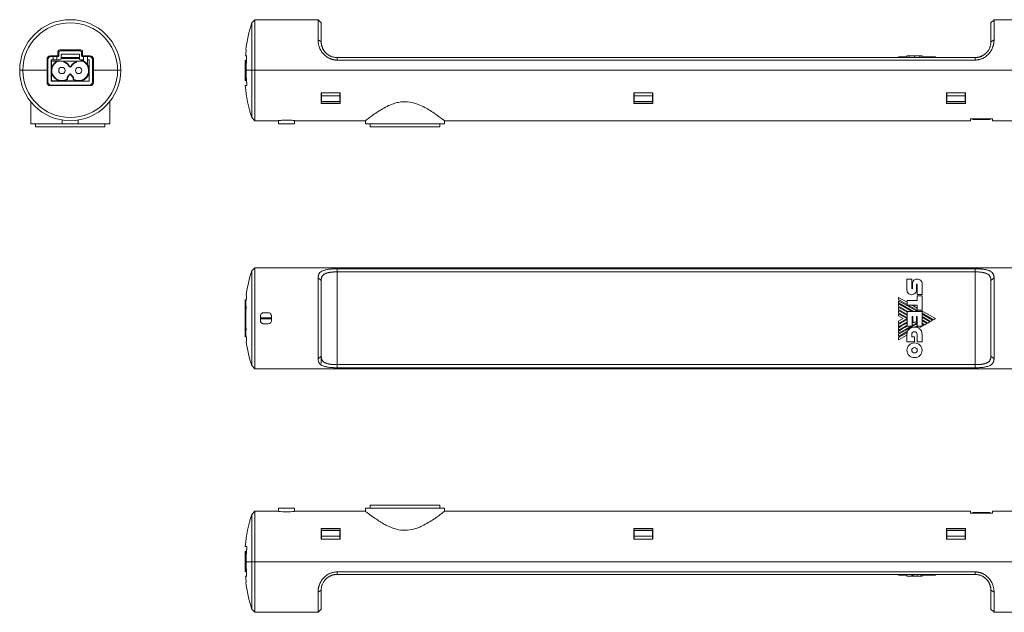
# Model space of a CAD drawing. Header units: millimetres. Extents: x 50 to 542, y 131 to 319.
# Tile 1 of 3: x 50 to 362, y 131 to 319. Entities that reach past the tile are written whole.
import ezdxf

# ---------------------------------------------------------------- set-up
doc = ezdxf.new("R2010")
doc.units = ezdxf.units.MM

msp = doc.modelspace()

# ---------------------------------------------------------------- linework, layer by layer
at = {"color": 7, "linetype": 'Continuous', "lineweight": 15}
for p, q in [((124.95, 318.75), (123.95, 317.75)), ((126.7, 318.75), (124.95, 318.75)), ((124.95, 318.75), (124.95, 302.75)), ((126.7, 318.75), (126.7, 318.73)), ((127.7, 318.66), (129.2, 318.66)), ((144.95, 318.75), (130.2, 318.75)), ((130.2, 318.73), (130.2, 318.75)), ((145.95, 317.75), (144.95, 318.75)), ((144.95, 312.35), (144.95, 318.75)), ((358.95, 318.75), (357.95, 317.75)), ((407.1, 318.75), (358.95, 318.75)), ((358.95, 318.75), (358.95, 312.35)), ((123.95, 302.75), (123.95, 317.75)), ((145.95, 317.75), (145.95, 311.75)), ((357.95, 311.75), (357.95, 317.75)), ((144.95, 312.35), (145.95, 311.75)), ((358.95, 312.35), (357.95, 311.75)), ((62.59, 308.65), (62.59, 307.25)), ((69.89, 309.15), (63.09, 309.15)), ((69.59, 308.85), (63.39, 308.85)), ((70.39, 307.25), (70.39, 308.65)), ((122.06, 309.15), (122.18, 309.15)), ((59.28, 306.75), (59.73, 306.75)), ((59.44, 306.05), (59.44, 299.05)), ((62.59, 307.25), (60.14, 307.25)), ((60.44, 307.05), (61.07, 307.05)), ((60.44, 299.45), (60.44, 305.85)), ((61.07, 306.05), (60.64, 306.05)), ((61.07, 306.05), (61.07, 307.05)), ((61.07, 307.05), (62.27, 307.05)), ((62.27, 306.05), (61.07, 306.05)), ((62.27, 307.05), (62.27, 306.05)), ((62.69, 307.05), (62.27, 307.05)), ((62.27, 306.05), (63.29, 306.05)), ((62.89, 308.35), (62.89, 307.25)), ((69.39, 307.85), (63.59, 307.85)), ((63.59, 307.85), (63.59, 306.35)), ((63.59, 306.75), (69.39, 306.75)), ((64.45, 305.6), (64.45, 305.27)), ((64.46, 306.75), (64.46, 306.45)), ((64.82, 306.75), (64.82, 306.45)), ((66.01, 306.75), (66.01, 306.45)), ((66.38, 306.75), (66.38, 306.45)), ((68.53, 305.6), (68.53, 305.27)), ((69.1, 306.75), (69.1, 306.45)), ((69.39, 307.85), (69.39, 306.35)), ((69.64, 306.02), (69.64, 306.06)), ((69.69, 306.05), (70.72, 306.05)), ((70.09, 307.25), (70.09, 308.35)), ((70.72, 307.05), (70.29, 307.05)), ((72.84, 307.25), (70.39, 307.25)), ((70.72, 306.05), (70.72, 307.05)), ((70.72, 307.05), (71.92, 307.05)), ((70.72, 305.67), (70.72, 306.05)), ((71.92, 307.05), (71.92, 306.05)), ((71.92, 307.05), (72.54, 307.05)), ((71.92, 306.05), (72.34, 306.05)), ((71.92, 306.05), (71.92, 304.62)), ((73.26, 306.75), (73.69, 306.75)), ((73.54, 299.05), (73.54, 306.05)), ((122.05, 305.95), (121.85, 305.84)), ((121.85, 299.47), (121.85, 305.84)), ((122.01, 307.25), (122.26, 307.25)), ((122.3, 305.95), (122.05, 305.95)), ((122.05, 305.95), (122.05, 299.35)), ((150.95, 305.95), (150.95, 306.75)), ((150.95, 306.75), (352.95, 306.75)), ((352.95, 305.95), (150.95, 305.95)), ((328.73, 306.96), (328.73, 306.75)), ((328.73, 306.96), (331.37, 306.96)), ((331.37, 307.3), (331.37, 306.75)), ((336.17, 307.3), (336.17, 306.75)), ((336.17, 307.3), (336.17, 306.96)), ((336.18, 307.3), (336.18, 306.96)), ((336.82, 306.96), (337.08, 306.96)), ((337.08, 306.96), (337.08, 306.75)), ((337.08, 306.96), (337.72, 306.96)), ((337.72, 306.96), (337.72, 306.75)), ((337.72, 306.96), (337.99, 306.96)), ((338.61, 306.96), (338.89, 306.96)), ((339.5, 306.96), (339.78, 306.96)), ((339.78, 306.96), (339.78, 306.75)), ((339.78, 306.96), (340.4, 306.96)), ((340.4, 306.96), (340.4, 306.75)), ((352.95, 305.95), (352.95, 306.75)), ((50.49, 302.75), (51.49, 302.75)), ((51.49, 302.75), (59.14, 302.75)), ((66.32, 303.96), (66.21, 303.91)), ((66.77, 303.91), (66.67, 303.96)), ((81.49, 302.75), (73.84, 302.75)), ((82.49, 302.75), (81.49, 302.75)), ((122.19, 302.75), (123.95, 302.75)), ((123.95, 302.75), (124.95, 302.75)), ((123.95, 287.75), (123.95, 302.75)), ((469.95, 302.75), (124.95, 302.75)), ((124.95, 302.75), (124.95, 286.75)), ((72.34, 299.25), (60.64, 299.25)), ((65.59, 299.85), (65.59, 300.47)), ((67.39, 299.85), (67.39, 300.47)), ((121.85, 299.47), (122.05, 299.35)), ((122.05, 299.35), (122.31, 299.35)), ((60.14, 297.85), (72.84, 297.85)), ((72.54, 298.05), (60.44, 298.05)), ((122.3, 297.85), (121.89, 297.85)), ((145.95, 295.54), (151.95, 295.54)), ((146.05, 294.66), (146.05, 295.54)), ((146.05, 292.81), (146.05, 294.66)), ((151.85, 294.66), (146.05, 294.66)), ((151.85, 295.54), (151.85, 294.66)), ((151.85, 294.66), (151.85, 292.81)), ((151.95, 292.17), (151.95, 295.54)), ((244.95, 295.54), (244.95, 292.17)), ((244.95, 295.54), (250.95, 295.54)), ((245.05, 294.66), (245.05, 295.54)), ((245.05, 292.81), (245.05, 294.66)), ((250.85, 294.66), (245.05, 294.66)), ((250.85, 295.54), (250.85, 294.66)), ((250.85, 294.66), (250.85, 292.81)), ((250.95, 292.17), (250.95, 295.54)), ((343.95, 295.54), (343.95, 292.17)), ((343.95, 295.54), (349.95, 295.54)), ((344.05, 294.66), (344.05, 295.54)), ((344.05, 292.81), (344.05, 294.66)), ((349.85, 294.66), (344.05, 294.66)), ((349.85, 295.54), (349.85, 294.66)), ((349.85, 294.66), (349.85, 292.81)), ((349.95, 292.17), (349.95, 295.54)), ((53.99, 292.68), (53.99, 285.75)), ((78.99, 285.75), (78.99, 292.7)), ((145.95, 292.17), (151.95, 292.17)), ((146.05, 292.7), (146.05, 292.81)), ((146.05, 292.81), (151.85, 292.81)), ((146.05, 292.7), (151.85, 292.7)), ((151.85, 292.81), (151.85, 292.7)), ((244.95, 292.17), (250.95, 292.17)), ((245.05, 292.7), (245.05, 292.81)), ((245.05, 292.81), (250.85, 292.81)), ((245.05, 292.7), (250.85, 292.7)), ((250.85, 292.81), (250.85, 292.7)), ((343.95, 292.17), (349.95, 292.17)), ((344.05, 292.7), (344.05, 292.81)), ((344.05, 292.81), (349.85, 292.81)), ((344.05, 292.7), (349.85, 292.7)), ((349.85, 292.81), (349.85, 292.7)), ((63.99, 286.94), (63.99, 285.75)), ((68.99, 285.75), (68.99, 286.95)), ((123.95, 287.75), (124.95, 286.75)), ((358.45, 287.35), (351.45, 287.35)), ((351.45, 287.35), (351.45, 286.75)), ((353.86, 287.15), (353.86, 287.35)), ((353.93, 287.15), (353.93, 287.35)), ((354.77, 287.15), (354.35, 287.15)), ((356.23, 287.15), (355.53, 287.15)), ((358.45, 286.75), (358.45, 287.35)), ((63.99, 285.75), (53.99, 285.75)), ((55.49, 285.75), (55.49, 284.75)), ((55.49, 284.75), (77.49, 284.75)), ((63.99, 285.75), (68.99, 285.75)), ((78.99, 285.75), (68.99, 285.75)), ((77.49, 284.75), (77.49, 285.75)), ((124.95, 286.75), (132.49, 286.75)), ((132.45, 286.75), (132.45, 285.75)), ((132.45, 285.75), (137.45, 285.75)), ((137.45, 286.75), (159.95, 286.75)), ((137.45, 285.75), (137.45, 286.75)), ((159.95, 286.75), (159.95, 285.75)), ((159.95, 285.75), (184.95, 285.75)), ((161.45, 285.75), (161.45, 284.75)), ((161.45, 284.75), (183.45, 284.75)), ((183.45, 284.75), (183.45, 285.75)), ((184.95, 286.75), (351.45, 286.75)), ((184.95, 285.75), (184.95, 286.75)), ((358.45, 286.75), (365.45, 286.75)), ((123.95, 239.14), (124.95, 240.14)), ((469.95, 240.14), (124.95, 240.14)), ((124.95, 240.14), (124.95, 208.14)), ((123.95, 209.14), (123.95, 239.14)), ((144.95, 211.34), (144.95, 236.94)), ((145.95, 236.14), (144.95, 236.94)), ((150.95, 239.82), (352.95, 239.82)), ((150.95, 238.84), (150.95, 239.82)), ((150.95, 238.84), (150.95, 209.45)), ((352.95, 238.84), (150.95, 238.84)), ((352.95, 238.84), (352.95, 239.82)), ((352.95, 209.45), (352.95, 238.84)), ((357.95, 236.14), (358.95, 236.94)), ((358.95, 236.94), (358.95, 211.34)), ((145.95, 236.14), (145.95, 212.14)), ((331.39, 233.12), (331.39, 236.56)), ((331.39, 236.56), (332.9, 236.56)), ((332.9, 236.56), (332.9, 233.55)), ((333.15, 233.55), (333.15, 235.06)), ((334.41, 234.86), (334.41, 233.12)), ((334.64, 236.56), (334.64, 236.56)), ((334.65, 234.86), (334.65, 231.64)), ((336.18, 235.06), (336.18, 231.64)), ((357.95, 212.14), (357.95, 236.14)), ((122.19, 231.49), (122.32, 231.49)), ((328.73, 230.77), (328.73, 230.04)), ((331.45, 229.2), (328.73, 230.77)), ((336.18, 231.64), (334.65, 231.64)), ((334.65, 231.3), (336.17, 231.3)), ((334.65, 229.82), (334.65, 231.3)), ((336.17, 231.3), (336.17, 226.75)), ((122.05, 230.09), (121.85, 229.98)), ((121.85, 229.98), (121.85, 226.18)), ((122.01, 228.04), (122.15, 228.04)), ((122.21, 230.09), (122.05, 230.09)), ((122.05, 230.09), (122.05, 228.6)), ((122.05, 228.04), (122.05, 226.07)), ((328.73, 230.04), (331.45, 228.47)), ((328.73, 229.72), (328.73, 229.01)), ((328.73, 229.72), (334.67, 226.29)), ((328.73, 229.01), (333.44, 226.29)), ((328.73, 228.68), (328.73, 227.98)), ((328.73, 228.68), (332.88, 226.29)), ((328.73, 227.98), (331.65, 226.29)), ((328.73, 227.66), (328.73, 226.95)), ((328.73, 227.66), (331.45, 226.09)), ((331.45, 229.82), (334.65, 229.82)), ((331.45, 229.82), (331.45, 228.27)), ((331.45, 228.27), (334.66, 228.27)), ((331.81, 228.27), (335.23, 226.29)), ((334.66, 226.75), (334.66, 228.27)), ((121.85, 226.18), (121.85, 224.42)), ((122.05, 226.07), (122.1, 226.07)), ((122.05, 226.07), (122.05, 224.32)), ((126.7, 224.89), (126.7, 223.39)), ((129.2, 225.89), (127.7, 225.89)), ((130.2, 223.39), (130.2, 224.89)), ((328.73, 226.95), (331.45, 225.37)), ((328.73, 226.62), (328.73, 225.91)), ((328.73, 226.62), (331.45, 225.05)), ((328.73, 225.91), (331.45, 224.33)), ((328.73, 225.59), (328.73, 224.89)), ((328.73, 225.59), (331.43, 224.03)), ((331.45, 226.29), (331.45, 221.67)), ((331.45, 226.29), (336.16, 226.29)), ((333.01, 224.75), (333.01, 221.67)), ((333.24, 224.75), (333.24, 222.9)), ((334.39, 224.75), (334.39, 222.9)), ((334.64, 224.75), (334.64, 221.65)), ((336.17, 226.75), (334.66, 226.75)), ((340.4, 224.03), (335.69, 226.75)), ((336.16, 226.29), (336.16, 221.65)), ((336.16, 225.75), (339.78, 223.66)), ((339.5, 223.5), (336.16, 225.43)), ((336.16, 224.72), (338.89, 223.15)), ((121.85, 223.87), (121.85, 224.42)), ((121.85, 224.42), (122.05, 224.32)), ((122.05, 223.97), (121.85, 223.87)), ((121.85, 223.87), (121.85, 222.1)), ((121.85, 218.31), (121.85, 222.1)), ((122.05, 224.32), (122.05, 223.97)), ((122.05, 223.97), (122.05, 222.22)), ((122.05, 222.22), (122.1, 222.22)), ((122.05, 222.22), (122.05, 220.24)), ((127.7, 222.39), (129.2, 222.39)), ((328.73, 222.48), (331.43, 224.03)), ((328.73, 222.15), (331.45, 223.73)), ((328.73, 223.19), (328.73, 222.48)), ((331.45, 223.03), (328.73, 221.45)), ((328.73, 222.15), (328.73, 221.45)), ((331.45, 222), (328.73, 220.42)), ((332.69, 221.67), (328.73, 219.39)), ((331.45, 221.67), (333.01, 221.67)), ((334.39, 222.9), (333.24, 222.9)), ((336.16, 221.65), (334.64, 221.65)), ((338.61, 222.99), (336.16, 224.4)), ((336.16, 223.69), (337.99, 222.63)), ((337.72, 222.47), (336.16, 223.37)), ((336.16, 222.64), (337.08, 222.11)), ((337.08, 222.11), (337.72, 222.47)), ((339.78, 223.66), (340.4, 224.03)), ((121.85, 218.31), (122.05, 218.19)), ((122.15, 220.24), (122.01, 220.24)), ((122.05, 219.68), (122.05, 218.19)), ((328.73, 221.12), (328.73, 220.42)), ((328.73, 220.1), (328.73, 219.39)), ((331.59, 220.01), (328.73, 218.36)), ((328.73, 219.06), (328.73, 218.36)), ((328.73, 217.28), (331.38, 218.81)), ((331.38, 216.72), (331.38, 219.04)), ((332.91, 219.05), (332.91, 218.23)), ((332.91, 218.23), (333.81, 218.23)), ((333.81, 218.23), (333.81, 216.72)), ((334.62, 216.67), (334.62, 219.05)), ((336.15, 219.05), (336.15, 216.67)), ((122.05, 218.19), (122.21, 218.19)), ((122.32, 216.79), (122.19, 216.79)), ((328.73, 218.01), (328.73, 217.28)), ((333.81, 216.72), (331.38, 216.72)), ((336.15, 216.67), (334.62, 216.67)), ((144.95, 211.34), (145.95, 212.14)), ((358.95, 211.34), (357.95, 212.14)), ((123.95, 209.14), (124.95, 208.14)), ((150.95, 208.47), (150.95, 209.45)), ((150.95, 209.45), (352.95, 209.45)), ((352.95, 208.47), (352.95, 209.45)), ((469.95, 208.14), (124.95, 208.14)), ((352.95, 208.47), (150.95, 208.47)), ((124.95, 162.98), (123.95, 161.98)), ((132.49, 162.98), (124.95, 162.98)), ((124.95, 162.98), (124.95, 146.98)), ((132.45, 163.98), (132.45, 162.98)), ((137.45, 163.98), (132.45, 163.98)), ((137.45, 162.98), (137.45, 163.98)), ((159.95, 162.98), (137.45, 162.98)), ((159.95, 163.98), (159.95, 162.98)), ((184.95, 163.98), (159.95, 163.98)), ((161.45, 164.98), (161.45, 163.98)), ((171.04, 164.98), (161.45, 164.98)), ((183.45, 164.98), (171.04, 164.98)), ((183.45, 163.98), (183.45, 164.98)), ((184.95, 162.98), (184.95, 163.98)), ((351.45, 162.98), (184.95, 162.98)), ((351.45, 162.98), (351.45, 162.38)), ((351.45, 162.38), (358.45, 162.38)), ((352.22, 162.58), (352.43, 162.58)), ((352.74, 162.58), (357.31, 162.58)), ((352.74, 162.58), (352.74, 162.38)), ((357.31, 162.58), (357.31, 162.38)), ((357.31, 162.58), (357.38, 162.58)), ((365.45, 162.98), (358.45, 162.98)), ((358.45, 162.38), (358.45, 162.98)), ((123.95, 146.98), (123.95, 161.98)), ((145.95, 157.56), (151.95, 157.56)), ((151.85, 157.03), (146.05, 157.03)), ((146.05, 156.92), (146.05, 157.03)), ((146.05, 156.92), (146.05, 155.07)), ((151.85, 156.92), (146.05, 156.92)), ((151.85, 157.03), (151.85, 156.92)), ((151.85, 156.92), (151.85, 155.07)), ((151.95, 157.56), (151.95, 154.19)), ((244.95, 157.56), (250.95, 157.56)), ((244.95, 154.19), (244.95, 157.56)), ((250.85, 157.03), (245.05, 157.03)), ((245.05, 156.92), (245.05, 157.03)), ((245.05, 156.92), (245.05, 155.07)), ((250.85, 156.92), (245.05, 156.92)), ((250.85, 157.03), (250.85, 156.92)), ((250.85, 156.92), (250.85, 155.07)), ((250.95, 157.56), (250.95, 154.19)), ((343.95, 157.56), (349.95, 157.56)), ((343.95, 154.19), (343.95, 157.56)), ((349.85, 157.03), (344.05, 157.03)), ((344.05, 156.92), (344.05, 157.03)), ((344.05, 156.92), (344.05, 155.07)), ((349.85, 156.92), (344.05, 156.92)), ((349.85, 157.03), (349.85, 156.92)), ((349.85, 156.92), (349.85, 155.07)), ((349.95, 157.56), (349.95, 154.19)), ((151.95, 154.19), (145.95, 154.19)), ((146.05, 155.07), (146.05, 154.19)), ((151.85, 155.07), (146.05, 155.07)), ((151.85, 154.19), (151.85, 155.07)), ((250.95, 154.19), (244.95, 154.19)), ((245.05, 155.07), (245.05, 154.19)), ((250.85, 155.07), (245.05, 155.07)), ((250.85, 154.19), (250.85, 155.07)), ((349.95, 154.19), (343.95, 154.19)), ((344.05, 155.07), (344.05, 154.19)), ((349.85, 155.07), (344.05, 155.07)), ((349.85, 154.19), (349.85, 155.07)), ((122.05, 150.38), (121.85, 150.26)), ((121.85, 150.26), (121.85, 143.89)), ((121.89, 151.88), (122.3, 151.88)), ((122.31, 150.38), (122.05, 150.38)), ((122.05, 150.38), (122.05, 143.78)), ((122.19, 146.98), (123.95, 146.98)), ((123.95, 146.98), (124.95, 146.98)), ((123.95, 131.98), (123.95, 146.98)), ((469.95, 146.98), (124.95, 146.98)), ((124.95, 146.98), (124.95, 130.98)), ((121.85, 143.89), (122.05, 143.78)), ((122.05, 143.78), (122.3, 143.78)), ((150.95, 143.78), (352.95, 143.78)), ((150.95, 142.98), (150.95, 143.78)), ((352.95, 142.98), (352.95, 143.78)), ((122.26, 142.48), (122.01, 142.48)), ((122.18, 140.58), (122.06, 140.58)), ((352.95, 142.98), (150.95, 142.98)), ((328.73, 142.77), (328.73, 142.98)), ((331.39, 142.77), (328.73, 142.77)), ((331.37, 142.43), (331.37, 142.77)), ((331.38, 142.77), (331.38, 142.43)), ((331.39, 142.43), (331.39, 142.98)), ((331.39, 142.43), (332.9, 142.43)), ((332.9, 142.43), (332.9, 142.98)), ((333.15, 142.43), (333.15, 142.98)), ((334.64, 142.43), (334.64, 142.43)), ((336.18, 142.43), (336.18, 142.98)), ((340.4, 142.77), (336.18, 142.77)), ((340.4, 142.77), (340.4, 142.98)), ((145.95, 137.98), (144.95, 137.38)), ((144.95, 130.98), (144.95, 137.38)), ((145.95, 137.98), (145.95, 131.98)), ((357.95, 137.98), (358.95, 137.38)), ((357.95, 131.98), (357.95, 137.98)), ((358.95, 137.38), (358.95, 130.98)), ((123.95, 131.98), (124.95, 130.98)), ((124.95, 130.98), (126.7, 130.98)), ((126.7, 131), (126.7, 130.98)), ((129.2, 131.07), (127.7, 131.07)), ((130.2, 130.98), (130.2, 131)), ((130.2, 130.98), (144.95, 130.98)), ((144.95, 130.98), (145.95, 131.98)), ((357.95, 131.98), (358.95, 130.98)), ((358.95, 130.98), (407.1, 130.98))]:
    msp.add_line(p, q, dxfattribs=at)
at = {"color": 144, "linetype": 'Continuous', "lineweight": 0}
for p, q in [((59.14, 306.25), (59.14, 302.75)), ((59.14, 305.6), (59.44, 305.6)), ((60.44, 305.6), (70.83, 305.6)), ((62.93, 308.55), (62.59, 308.55)), ((63.59, 306.45), (63.61, 306.45)), ((63.65, 306.75), (63.65, 306.45)), ((63.72, 306.75), (63.72, 306.45)), ((63.76, 306.45), (63.99, 306.45)), ((64, 306.75), (64, 306.45)), ((64, 306.45), (64.12, 306.45)), ((64.12, 306.75), (64.12, 306.45)), ((64.13, 306.45), (64.45, 306.45)), ((64.46, 306.45), (64.82, 306.45)), ((64.57, 305.6), (64.57, 305.36)), ((64.82, 306.45), (64.98, 306.45)), ((64.98, 306.75), (64.98, 306.45)), ((65.34, 306.45), (64.98, 306.45)), ((65.34, 306.75), (65.34, 306.45)), ((65.34, 306.45), (65.5, 306.45)), ((65.5, 306.75), (65.5, 306.45)), ((65.85, 306.45), (65.5, 306.45)), ((65.85, 306.75), (65.85, 306.45)), ((65.85, 306.45), (66.01, 306.45)), ((66.01, 306.45), (66.38, 306.45)), ((66.38, 306.45), (69.1, 306.45)), ((68.42, 305.36), (68.42, 305.6)), ((69.39, 306.45), (69.1, 306.45)), ((70.39, 308.55), (70.05, 308.55)), ((70.87, 305.47), (70.62, 305.6)), ((72.54, 305.85), (72.54, 299.45)), ((73.65, 306.45), (73.46, 306.45)), ((73.54, 305.6), (73.84, 305.6)), ((73.84, 302.75), (73.84, 306.25)), ((336.17, 306.96), (336.82, 306.96)), ((337.99, 306.96), (338.61, 306.96)), ((337.99, 306.96), (337.99, 306.75)), ((338.61, 306.96), (338.61, 306.75)), ((338.89, 306.96), (338.89, 306.75)), ((338.89, 306.96), (339.5, 306.96)), ((339.5, 306.96), (339.5, 306.75)), ((51.49, 302.75), (50.49, 302.75)), ((59.14, 302.75), (51.49, 302.75)), ((59.14, 302.75), (59.14, 298.85)), ((60.54, 305.45), (60.54, 299.85)), ((73.84, 298.85), (73.84, 302.75)), ((123.95, 302.75), (122.19, 302.75)), ((124.95, 302.75), (123.95, 302.75)), ((124.95, 302.75), (469.95, 302.75)), ((61.04, 299.35), (69.14, 299.35)), ((65.48, 300.52), (65.48, 299.92)), ((66.32, 301.34), (66.21, 301.39)), ((66.67, 301.34), (66.77, 301.39)), ((67.51, 300.52), (67.51, 299.92)), ((145.95, 295.54), (145.95, 292.17)), ((146.05, 294.99), (145.95, 294.99)), ((151.95, 294.99), (151.85, 294.99)), ((245.05, 294.99), (244.95, 294.99)), ((250.95, 294.99), (250.85, 294.99)), ((344.05, 294.99), (343.95, 294.99)), ((349.95, 294.99), (349.85, 294.99)), ((352.22, 287.15), (352.22, 287.35)), ((353.58, 287.15), (352.22, 287.15)), ((353.79, 287.15), (353.58, 287.15)), ((353.79, 287.15), (353.79, 287.35)), ((354.07, 287.15), (353.79, 287.15)), ((353.84, 287.35), (353.84, 287.15)), ((353.93, 287.15), (353.93, 287.35)), ((354.07, 287.15), (354.07, 287.35)), ((354.35, 287.15), (354.07, 287.15)), ((354.35, 287.15), (354.35, 287.35)), ((354.77, 287.15), (354.77, 287.35)), ((355.53, 287.15), (354.77, 287.15)), ((355.53, 287.15), (355.53, 287.35)), ((356.23, 287.15), (356.23, 287.35)), ((356.63, 287.15), (356.23, 287.15)), ((356.37, 287.35), (356.37, 287.15)), ((356.49, 287.15), (356.49, 287.35)), ((357.69, 287.15), (356.63, 287.15)), ((357.38, 287.15), (357.38, 287.35)), ((334.66, 227.34), (333.07, 228.27)), ((330.2, 224.03), (328.73, 224.89)), ((333.24, 224.75), (333.01, 224.75)), ((334.64, 224.75), (334.39, 224.75)), ((330.2, 224.03), (328.73, 223.19)), ((334.37, 222.64), (333.01, 221.86)), ((334.64, 221.77), (333.94, 221.37)), ((334.37, 222.64), (334.64, 222.49)), ((334.39, 223.35), (334.64, 223.21)), ((335.16, 221), (336.82, 221.95)), ((336.82, 221.95), (336.16, 222.33)), ((337.99, 222.63), (338.61, 222.99)), ((338.89, 223.15), (339.5, 223.5)), ((145.95, 210.2), (145.95, 212.14)), ((124.95, 208.14), (123.95, 209.14)), ((145.95, 209.86), (145.95, 210.14)), ((124.95, 208.14), (469.95, 208.14)), ((352.22, 162.58), (352.22, 162.38)), ((352.43, 162.58), (352.53, 162.58)), ((352.53, 162.58), (352.74, 162.58)), ((357.38, 162.58), (357.48, 162.58)), ((357.38, 162.58), (357.38, 162.38)), ((357.48, 162.58), (357.69, 162.58)), ((145.95, 154.19), (145.95, 157.56)), ((146.05, 154.74), (145.95, 154.74)), ((151.95, 154.74), (151.85, 154.74)), ((245.05, 154.74), (244.95, 154.74)), ((250.95, 154.74), (250.85, 154.74)), ((344.05, 154.74), (343.95, 154.74)), ((349.95, 154.74), (349.85, 154.74))]:
    msp.add_line(p, q, dxfattribs=at)
at = {"color": 8, "linetype": 'Continuous', "lineweight": 15}
for p, q in [((332.07, 307.3), (332.07, 306.75)), ((333.77, 307.3), (333.77, 306.75)), ((335.46, 307.3), (335.46, 306.75)), ((122.05, 224.32), (122.06, 224.32)), ((122.06, 223.97), (122.05, 223.97)), ((126.7, 224.32), (130.2, 224.32)), ((130.2, 223.97), (126.7, 223.97)), ((333.58, 142.43), (333.58, 142.98)), ((334.64, 142.43), (334.64, 142.98)), ((334.64, 142.43), (334.64, 142.98)), ((335.73, 142.43), (335.73, 142.98))]:
    msp.add_line(p, q, dxfattribs=at)
at = {"color": 144, "linetype": 'Continuous', "lineweight": 0, "flags": 128}
msp.add_lwpolyline([(60.54, 305.45), (60.55, 305.55), (60.57, 305.6)], dxfattribs=at)
at = {"color": 7, "linetype": 'Continuous', "lineweight": 15, "flags": 128}
msp.add_lwpolyline([(328.73, 218.01), (330.33, 218.93), (331.44, 219.58)], dxfattribs=at)
at = {"color": 7, "linetype": 'Continuous', "lineweight": 15}
for centre in [(63.84, 302.65), (69.14, 302.65)]:
    msp.add_circle(centre, 1, dxfattribs=at)
for centre, radius, start, end in [((66.49, 302.75), 16, 0, 180), ((66.49, 302.75), 15, 0, 180), ((171.65, 302.75), 50, 162.5424, 172.646), ((63.39, 308.35), 0.5, 90, 180), ((69.59, 308.35), 0.5, 360, 90), ((171.65, 302.75), 49.85, 173.2025, 174.8206), ((60.44, 306.05), 1, 90, 180), ((60.64, 305.85), 0.2, 90, 180), ((63.84, 302.65), 3.3, 116.6275, 180), ((63.84, 302.65), 3.18, 112.1267, 300.882), ((62.69, 307.25), 0.2, 270, 360), ((63.29, 306.35), 0.3, 270, 360), ((69.14, 302.65), 3.18, 239.118, 67.8733), ((69.69, 306.35), 0.3, 180, 270), ((69.14, 302.65), 3.4, 62.4039, 81.5435), ((70.29, 307.25), 0.2, 180, 270), ((69.14, 302.65), 3.4, 35.2961, 62.4039), ((72.54, 306.05), 1, 360, 90), ((171.65, 302.75), 49.46, 175.9419, 180), ((66.49, 302.75), 16, 180, 0), ((66.49, 302.75), 15, 180, 0), ((63.84, 302.65), 3.3, 180, 270), ((63.84, 302.65), 2.68, 27.9529, 76.8764), ((66.49, 304.06), 0.315, 207.9529, 332.0471), ((69.14, 302.65), 2.68, 103.1236, 152.0471), ((69.14, 302.65), 3.4, 270, 359.9309), ((69.14, 302.65), 3.4, 359.9309, 35.2961), ((171.65, 302.75), 49.46, 180, 184.5228), ((60.64, 299.45), 0.2, 180, 270), ((63.84, 302.65), 3.3, 270, 302.0259), ((63.84, 302.65), 2.68, 307.5078, 332.0471), ((63.84, 302.65), 2.8, 308.6822, 332.0471), ((66.49, 301.25), 0.2, 27.9529, 152.0471), ((69.14, 302.65), 2.8, 207.9529, 231.3178), ((69.14, 302.65), 2.68, 207.9529, 232.4922), ((69.14, 302.65), 3.3, 237.9741, 270), ((72.34, 299.45), 0.2, 270, 0), ((60.44, 299.05), 1, 180, 270), ((72.54, 299.05), 1, 270, 0), ((171.65, 302.75), 50, 185.624, 197.4576), ((171.65, 224.14), 50, 162.5424, 171.5469), ((171.65, 224.14), 49.8, 172.6738, 175.5081), ((171.65, 224.14), 49.59, 176.0685, 183.9315), ((333.72, 219.04), 2.34, 84.6401, 180), ((171.65, 224.14), 49.8, 184.4919, 187.3262), ((333.83, 218.77), 2.6, 59.0381, 76.8386), ((171.65, 224.14), 50, 188.4531, 197.4576), ((134.95, 178.87), 16.09, 261.1764, 278.9376), ((171.65, 146.98), 50, 162.5424, 174.376), ((171.65, 146.98), 49.46, 175.4772, 180), ((171.65, 146.98), 49.46, 180, 184.0581), ((171.65, 146.98), 49.85, 185.1794, 186.7975), ((171.65, 146.98), 50, 187.354, 197.4576)]:
    msp.add_arc(centre, radius, start, end, dxfattribs=at)
at = {"color": 144, "linetype": 'Continuous', "lineweight": 0}
for centre, radius, start, end in [((72.34, 305.85), 0.2, 0, 90), ((63.84, 302.65), 2.8, 27.9529, 74.9935), ((66.49, 304.06), 0.2, 207.9529, 332.0471), ((69.14, 302.65), 2.8, 105.0065, 152.0471), ((69.14, 302.65), 3.3, 270, 37.3018), ((69.14, 302.65), 3.3, 37.3018, 58.4846), ((61.04, 299.85), 0.5, 180, 270), ((66.49, 301.25), 0.315, 27.9529, 152.0471), ((171.65, 224.14), 50, 188.4531, 197.4576)]:
    msp.add_arc(centre, radius, start, end, dxfattribs=at)
at = {"color": 7, "linetype": 'Continuous', "lineweight": 15}
for points, knots in [([(127.7, 318.66), (127.57, 318.66), (127.44, 318.66), (127.2, 318.67), (127.09, 318.68), (126.81, 318.7), (126.7, 318.72), (126.7, 318.73)], [0, 0, 0, 0, 0.25, 0.25, 0.5, 0.5, 1, 1, 1, 1]), ([(130.2, 318.73), (130.2, 318.73), (130.18, 318.72), (130.08, 318.7), (130, 318.69), (129.73, 318.67), (129.47, 318.66), (129.2, 318.66)], [0, 0, 0, 0, 0.25, 0.25, 0.5, 0.5, 1, 1, 1, 1]), ([(150.95, 305.95), (150.88, 305.95), (150.73, 305.95), (150.5, 305.97), (150.28, 305.99), (150.06, 306.02), (149.83, 306.06), (149.61, 306.11), (149.4, 306.17), (149.18, 306.24), (148.96, 306.32), (148.75, 306.4), (148.22, 306.64), (147.42, 307.12), (146.51, 307.99), (145.79, 309.01), (145.4, 309.9), (145.19, 310.58), (145.08, 311.02), (145, 311.47), (144.96, 311.92), (144.96, 312.21), (144.95, 312.35)], [0, 0, 0, 0, 0.021876, 0.043663, 0.0654, 0.087128, 0.108886, 0.130714, 0.152651, 0.174736, 0.197007, 0.2195, 0.242253, 0.365672, 0.489417, 0.612895, 0.742706, 0.793323, 0.844162, 0.895426, 0.947309, 1, 1, 1, 1]), ([(145.95, 311.75), (145.95, 311.69), (145.96, 311.55), (145.97, 311.35), (145.99, 311.14), (146.02, 310.94), (146.06, 310.73), (146.11, 310.52), (146.16, 310.32), (146.23, 310.11), (146.31, 309.9), (146.39, 309.7), (146.49, 309.5), (146.6, 309.3), (146.71, 309.1), (146.84, 308.91), (146.97, 308.72), (147.12, 308.54), (147.29, 308.34), (147.5, 308.13), (147.75, 307.91), (148.02, 307.7), (148.31, 307.5), (148.63, 307.32), (148.97, 307.16), (149.33, 307.02), (149.71, 306.9), (150.11, 306.82), (150.53, 306.76), (150.81, 306.76), (150.95, 306.75)], [0, 0, 0, 0, 0.031731, 0.063147, 0.094266, 0.125105, 0.155685, 0.186023, 0.216141, 0.246058, 0.275796, 0.305375, 0.334817, 0.364143, 0.393376, 0.422538, 0.451652, 0.480739, 0.509823, 0.548927, 0.589017, 0.630133, 0.672313, 0.715592, 0.760003, 0.805575, 0.852336, 0.900311, 0.949525, 1, 1, 1, 1]), ([(358.95, 312.35), (358.95, 312.28), (358.95, 312.13), (358.94, 311.91), (358.92, 311.69), (358.9, 311.47), (358.86, 311.24), (358.82, 311.02), (358.77, 310.8), (358.72, 310.58), (358.65, 310.36), (358.48, 309.83), (358.12, 309.02), (357.4, 308), (356.49, 307.13), (355.64, 306.61), (354.99, 306.33), (354.59, 306.19), (354.19, 306.08), (353.78, 306.01), (353.37, 305.96), (353.09, 305.95), (352.95, 305.95)], [0, 0, 0, 0, 0.026503, 0.052766, 0.078812, 0.104664, 0.130345, 0.15588, 0.181292, 0.206605, 0.231846, 0.257039, 0.386431, 0.509764, 0.633543, 0.756929, 0.798509, 0.839345, 0.879669, 0.919721, 0.95975, 1, 1, 1, 1]), ([(352.95, 306.75), (353.03, 306.75), (353.18, 306.76), (353.4, 306.77), (353.62, 306.8), (353.84, 306.83), (354.05, 306.87), (354.26, 306.92), (354.46, 306.98), (354.65, 307.05), (354.84, 307.12), (355.02, 307.2), (355.2, 307.29), (355.37, 307.38), (355.54, 307.47), (355.7, 307.57), (355.85, 307.68), (356, 307.78), (356.14, 307.9), (356.27, 308.01), (356.4, 308.13), (356.52, 308.25), (356.7, 308.44), (356.93, 308.7), (357.18, 309.06), (357.39, 309.43), (357.57, 309.81), (357.71, 310.2), (357.82, 310.59), (357.9, 310.99), (357.95, 311.37), (357.95, 311.63), (357.95, 311.75)], [0, 0, 0, 0, 0.026657, 0.052964, 0.078923, 0.104539, 0.129813, 0.15475, 0.179354, 0.203627, 0.227574, 0.251198, 0.274504, 0.297496, 0.320179, 0.342558, 0.364637, 0.386421, 0.407916, 0.429127, 0.45006, 0.470721, 0.491117, 0.545872, 0.600733, 0.655852, 0.711376, 0.767451, 0.824218, 0.881813, 0.940366, 1, 1, 1, 1]), ([(122.18, 309.15), (122.19, 309.15), (122.19, 309.1), (122.18, 308.91), (122.17, 308.78), (122.15, 308.65)], [0, 0, 0, 0, 0.5, 0.5, 1, 1, 1, 1]), ([(60.14, 307.25), (60.01, 307.25), (59.88, 307.23), (59.64, 307.13), (59.53, 307.05), (59.34, 306.87), (59.27, 306.76), (59.17, 306.52), (59.14, 306.38), (59.14, 306.25)], [0, 0, 0, 0, 0.25, 0.25, 0.5, 0.5, 0.75, 0.75, 1, 1, 1, 1]), ([(73.84, 306.25), (73.84, 306.38), (73.82, 306.51), (73.72, 306.76), (73.64, 306.87), (73.46, 307.05), (73.35, 307.13), (73.11, 307.23), (72.97, 307.25), (72.84, 307.25)], [0, 0, 0, 0, 0.25, 0.25, 0.5, 0.5, 0.75, 0.75, 1, 1, 1, 1]), ([(122.26, 307.25), (122.28, 307.25), (122.29, 307.23), (122.32, 307.13), (122.32, 307.05), (122.34, 306.87), (122.34, 306.76), (122.33, 306.52), (122.33, 306.38), (122.32, 306.25)], [0, 0, 0, 0, 0.25, 0.25, 0.5, 0.5, 0.75, 0.75, 1, 1, 1, 1]), ([(122.35, 298.85), (122.36, 298.72), (122.37, 298.59), (122.37, 298.35), (122.37, 298.24), (122.36, 298.05), (122.35, 297.98), (122.33, 297.88), (122.32, 297.85), (122.3, 297.85)], [0, 0, 0, 0, 0.25, 0.25, 0.5, 0.5, 0.75, 0.75, 1, 1, 1, 1]), ([(184.95, 286.75), (184.93, 286.77), (184.88, 286.81), (184.35, 287.22), (183.3, 288.02), (181.72, 289.14), (180.11, 290.19), (178.24, 291.25), (176.01, 292.23), (173.33, 292.87), (170.79, 292.71), (168.8, 292.15), (167.08, 291.45), (165.3, 290.5), (163.58, 289.41), (162.1, 288.38), (161.05, 287.6), (160.39, 287.09), (160.02, 286.8), (159.98, 286.77), (159.96, 286.76)], [0, 0, 0, 0, 0.043102, 0.087639, 0.174575, 0.232084, 0.291252, 0.349512, 0.409542, 0.479066, 0.548974, 0.590078, 0.632345, 0.691418, 0.752163, 0.812032, 0.873989, 0.916321, 0.95981, 1, 1, 1, 1]), ([(137.45, 286.75), (137.43, 286.76), (137.37, 286.77), (136.95, 286.83), (136.32, 286.9), (135.53, 286.95), (134.68, 286.95), (133.86, 286.92), (133.16, 286.85), (132.68, 286.79), (132.44, 286.75), (132.48, 286.76), (132.49, 286.76)], [0, 0, 0, 0, 0.106487, 0.212943, 0.320197, 0.428017, 0.534956, 0.640937, 0.747382, 0.854977, 0.962633, 1, 1, 1, 1]), ([(144.95, 236.94), (144.95, 237), (144.95, 237.11), (144.97, 237.26), (144.98, 237.42), (145.01, 237.56), (145.04, 237.71), (145.08, 237.84), (145.13, 237.97), (145.19, 238.1), (145.26, 238.22), (145.43, 238.5), (145.79, 238.88), (146.5, 239.27), (147.41, 239.54), (148.27, 239.67), (148.91, 239.74), (149.31, 239.77), (149.72, 239.79), (150.13, 239.81), (150.54, 239.82), (150.81, 239.82), (150.95, 239.82)], [0, 0, 0, 0, 0.026503, 0.052766, 0.078812, 0.104664, 0.130345, 0.15588, 0.181292, 0.206605, 0.231846, 0.257039, 0.386431, 0.509764, 0.633543, 0.756929, 0.798509, 0.839345, 0.879669, 0.919721, 0.95975, 1, 1, 1, 1]), ([(150.95, 238.84), (150.88, 238.84), (150.73, 238.84), (150.5, 238.84), (150.28, 238.83), (150.07, 238.82), (149.86, 238.81), (149.65, 238.79), (149.45, 238.78), (149.26, 238.76), (149.07, 238.74), (148.88, 238.72), (148.7, 238.69), (148.53, 238.66), (148.37, 238.63), (148.21, 238.6), (148.06, 238.57), (147.91, 238.53), (147.77, 238.49), (147.64, 238.45), (147.51, 238.4), (147.39, 238.36), (147.21, 238.28), (146.98, 238.16), (146.73, 237.99), (146.52, 237.8), (146.34, 237.58), (146.19, 237.34), (146.08, 237.08), (146.01, 236.79), (145.96, 236.48), (145.96, 236.26), (145.95, 236.14)], [0, 0, 0, 0, 0.026657, 0.052964, 0.078923, 0.104539, 0.129813, 0.15475, 0.179354, 0.203627, 0.227574, 0.251198, 0.274504, 0.297496, 0.320179, 0.342558, 0.364637, 0.386421, 0.407916, 0.429127, 0.45006, 0.470721, 0.491117, 0.545872, 0.600733, 0.655852, 0.711376, 0.767451, 0.824218, 0.881813, 0.940366, 1, 1, 1, 1]), ([(352.95, 239.82), (353.03, 239.82), (353.18, 239.82), (353.41, 239.82), (353.63, 239.81), (353.85, 239.81), (354.07, 239.8), (354.29, 239.79), (354.51, 239.78), (354.73, 239.76), (354.95, 239.74), (355.16, 239.72), (355.69, 239.67), (356.49, 239.54), (357.4, 239.27), (358.12, 238.88), (358.51, 238.47), (358.72, 238.1), (358.83, 237.84), (358.9, 237.56), (358.95, 237.27), (358.95, 237.05), (358.95, 236.94)], [0, 0, 0, 0, 0.021876, 0.043663, 0.0654, 0.087128, 0.108886, 0.130714, 0.152651, 0.174736, 0.197007, 0.2195, 0.242253, 0.365672, 0.489417, 0.612895, 0.742706, 0.793323, 0.844162, 0.895426, 0.947309, 1, 1, 1, 1]), ([(357.95, 236.14), (357.95, 236.2), (357.95, 236.32), (357.94, 236.5), (357.92, 236.66), (357.89, 236.82), (357.85, 236.98), (357.8, 237.13), (357.74, 237.27), (357.68, 237.4), (357.6, 237.53), (357.51, 237.65), (357.42, 237.76), (357.31, 237.87), (357.2, 237.97), (357.07, 238.07), (356.93, 238.15), (356.79, 238.24), (356.61, 238.32), (356.41, 238.4), (356.16, 238.49), (355.89, 238.56), (355.59, 238.62), (355.28, 238.68), (354.94, 238.73), (354.58, 238.77), (354.2, 238.8), (353.8, 238.82), (353.38, 238.84), (353.1, 238.84), (352.95, 238.84)], [0, 0, 0, 0, 0.031731, 0.063147, 0.094266, 0.125105, 0.155685, 0.186023, 0.216141, 0.246058, 0.275796, 0.305375, 0.334817, 0.364143, 0.393376, 0.422538, 0.451652, 0.480739, 0.509823, 0.548927, 0.589017, 0.630133, 0.672313, 0.715592, 0.760003, 0.805575, 0.852336, 0.900311, 0.949525, 1, 1, 1, 1]), ([(122.32, 231.49), (122.33, 231.49), (122.33, 231.47), (122.34, 231.37), (122.34, 231.29), (122.32, 231.11), (122.32, 231), (122.29, 230.76), (122.28, 230.63), (122.26, 230.49)], [0, 0, 0, 0, 0.25, 0.25, 0.5, 0.5, 0.75, 0.75, 1, 1, 1, 1]), ([(122.15, 228.04), (122.17, 228.04), (122.18, 227.99), (122.19, 227.81), (122.19, 227.68), (122.18, 227.54)], [0, 0, 0, 0, 0.5, 0.5, 1, 1, 1, 1]), ([(126.7, 224.89), (126.7, 225.03), (126.73, 225.16), (126.83, 225.4), (126.9, 225.51), (127.18, 225.79), (127.44, 225.89), (127.7, 225.89)], [0, 0, 0, 0, 0.25, 0.25, 0.5, 0.5, 1, 1, 1, 1]), ([(129.2, 225.89), (129.34, 225.89), (129.47, 225.87), (129.71, 225.77), (129.82, 225.69), (130.1, 225.42), (130.2, 225.16), (130.2, 224.89)], [0, 0, 0, 0, 0.25, 0.25, 0.5, 0.5, 1, 1, 1, 1]), ([(127.7, 222.39), (127.57, 222.39), (127.44, 222.42), (127.2, 222.52), (127.09, 222.6), (126.81, 222.87), (126.7, 223.13), (126.7, 223.39)], [0, 0, 0, 0, 0.25, 0.25, 0.5, 0.5, 1, 1, 1, 1]), ([(130.2, 223.39), (130.2, 223.26), (130.18, 223.13), (130.08, 222.89), (130, 222.78), (129.73, 222.5), (129.47, 222.39), (129.2, 222.39)], [0, 0, 0, 0, 0.25, 0.25, 0.5, 0.5, 1, 1, 1, 1]), ([(122.18, 220.74), (122.19, 220.61), (122.19, 220.48), (122.18, 220.3), (122.17, 220.24), (122.15, 220.24)], [0, 0, 0, 0, 0.5, 0.5, 1, 1, 1, 1]), ([(122.26, 217.79), (122.28, 217.66), (122.29, 217.53), (122.32, 217.29), (122.32, 217.18), (122.34, 217), (122.34, 216.92), (122.33, 216.82), (122.33, 216.79), (122.32, 216.79)], [0, 0, 0, 0, 0.25, 0.25, 0.5, 0.5, 0.75, 0.75, 1, 1, 1, 1]), ([(145.95, 212.14), (145.95, 212.08), (145.96, 211.96), (145.97, 211.79), (145.99, 211.62), (146.02, 211.46), (146.06, 211.31), (146.11, 211.16), (146.16, 211.02), (146.23, 210.89), (146.31, 210.76), (146.39, 210.64), (146.49, 210.53), (146.6, 210.42), (146.71, 210.32), (146.84, 210.22), (146.97, 210.13), (147.12, 210.05), (147.29, 209.97), (147.5, 209.89), (147.75, 209.8), (148.02, 209.73), (148.31, 209.66), (148.63, 209.61), (148.97, 209.56), (149.33, 209.52), (149.71, 209.49), (150.11, 209.47), (150.53, 209.45), (150.81, 209.45), (150.95, 209.45)], [0, 0, 0, 0, 0.031731, 0.063147, 0.094266, 0.125105, 0.155685, 0.186023, 0.216141, 0.246058, 0.275796, 0.305375, 0.334817, 0.364143, 0.393376, 0.422538, 0.451652, 0.480739, 0.509823, 0.548927, 0.589017, 0.630133, 0.672313, 0.715592, 0.760003, 0.805575, 0.852336, 0.900311, 0.949525, 1, 1, 1, 1]), ([(352.95, 209.45), (353.03, 209.45), (353.18, 209.45), (353.4, 209.45), (353.62, 209.46), (353.84, 209.47), (354.05, 209.48), (354.26, 209.49), (354.46, 209.51), (354.65, 209.53), (354.84, 209.55), (355.02, 209.57), (355.2, 209.6), (355.37, 209.62), (355.54, 209.65), (355.7, 209.69), (355.85, 209.72), (356, 209.76), (356.14, 209.8), (356.27, 209.84), (356.4, 209.88), (356.52, 209.93), (356.7, 210.01), (356.93, 210.12), (357.18, 210.29), (357.39, 210.49), (357.57, 210.71), (357.71, 210.95), (357.82, 211.21), (357.9, 211.5), (357.95, 211.81), (357.95, 212.03), (357.95, 212.14)], [0, 0, 0, 0, 0.026657, 0.052964, 0.078923, 0.104539, 0.129813, 0.15475, 0.179354, 0.203627, 0.227574, 0.251198, 0.274504, 0.297496, 0.320179, 0.342558, 0.364637, 0.386421, 0.407916, 0.429127, 0.45006, 0.470721, 0.491117, 0.545872, 0.600733, 0.655852, 0.711376, 0.767451, 0.824218, 0.881813, 0.940366, 1, 1, 1, 1]), ([(150.95, 208.47), (150.88, 208.47), (150.73, 208.47), (150.5, 208.47), (150.28, 208.47), (150.06, 208.48), (149.83, 208.49), (149.61, 208.5), (149.4, 208.51), (149.18, 208.53), (148.96, 208.55), (148.75, 208.57), (148.22, 208.62), (147.42, 208.75), (146.51, 209.01), (145.79, 209.41), (145.4, 209.82), (145.19, 210.19), (145.08, 210.45), (145, 210.72), (144.96, 211.02), (144.96, 211.24), (144.95, 211.34)], [0, 0, 0, 0, 0.021876, 0.043663, 0.0654, 0.087128, 0.108886, 0.130714, 0.152651, 0.174736, 0.197007, 0.2195, 0.242253, 0.365672, 0.489417, 0.612895, 0.742706, 0.793323, 0.844162, 0.895426, 0.947309, 1, 1, 1, 1]), ([(358.95, 211.34), (358.95, 211.29), (358.95, 211.18), (358.94, 211.02), (358.92, 210.87), (358.9, 210.73), (358.86, 210.58), (358.82, 210.45), (358.77, 210.32), (358.72, 210.19), (358.65, 210.07), (358.48, 209.79), (358.12, 209.41), (357.4, 209.02), (356.49, 208.75), (355.64, 208.61), (354.99, 208.55), (354.59, 208.52), (354.19, 208.49), (353.78, 208.48), (353.37, 208.47), (353.09, 208.47), (352.95, 208.47)], [0, 0, 0, 0, 0.026503, 0.052766, 0.078812, 0.104664, 0.130345, 0.15588, 0.181292, 0.206605, 0.231846, 0.257039, 0.386431, 0.509764, 0.633543, 0.756929, 0.798509, 0.839345, 0.879669, 0.919721, 0.95975, 1, 1, 1, 1]), ([(159.96, 162.97), (159.96, 162.97), (159.92, 163.01), (160.13, 162.84), (160.9, 162.24), (162.42, 161.12), (164.07, 160), (165.59, 159.07), (167.26, 158.2), (169.3, 157.38), (171.85, 156.84), (174.38, 157.07), (176.37, 157.67), (178.11, 158.42), (179.89, 159.4), (181.59, 160.5), (183.04, 161.52), (184.28, 162.45), (184.89, 162.93), (184.94, 162.97), (184.95, 162.98)], [0, 0, 0, 0, 0.00218, 0.0459706, 0.1264353, 0.2134745, 0.265126, 0.3178538, 0.3667484, 0.416795, 0.485661, 0.5548363, 0.5972223, 0.6407979, 0.7007866, 0.7624858, 0.8228603, 0.8854822, 0.9695353, 1, 1, 1, 1]), ([(122.3, 151.88), (122.32, 151.88), (122.33, 151.85), (122.35, 151.75), (122.36, 151.68), (122.37, 151.49), (122.37, 151.38), (122.37, 151.14), (122.36, 151.01), (122.35, 150.88)], [0, 0, 0, 0, 0.25, 0.25, 0.5, 0.5, 0.75, 0.75, 1, 1, 1, 1]), ([(122.32, 143.48), (122.33, 143.35), (122.33, 143.22), (122.34, 142.97), (122.34, 142.86), (122.32, 142.68), (122.32, 142.6), (122.29, 142.5), (122.28, 142.48), (122.26, 142.48)], [0, 0, 0, 0, 0.25, 0.25, 0.5, 0.5, 0.75, 0.75, 1, 1, 1, 1]), ([(144.95, 137.38), (144.95, 137.45), (144.95, 137.6), (144.97, 137.82), (144.98, 138.04), (145.01, 138.26), (145.04, 138.48), (145.08, 138.71), (145.13, 138.93), (145.19, 139.15), (145.26, 139.37), (145.43, 139.9), (145.79, 140.71), (146.5, 141.73), (147.41, 142.6), (148.27, 143.12), (148.91, 143.4), (149.31, 143.54), (149.72, 143.65), (150.13, 143.72), (150.54, 143.77), (150.81, 143.78), (150.95, 143.78)], [0, 0, 0, 0, 0.026503, 0.052766, 0.078812, 0.104664, 0.130345, 0.15588, 0.181292, 0.206605, 0.231846, 0.257039, 0.386431, 0.509764, 0.633543, 0.756929, 0.798509, 0.839345, 0.879669, 0.919721, 0.95975, 1, 1, 1, 1]), ([(352.95, 143.78), (353.03, 143.78), (353.18, 143.78), (353.41, 143.76), (353.63, 143.74), (353.85, 143.71), (354.07, 143.67), (354.29, 143.62), (354.51, 143.56), (354.73, 143.49), (354.95, 143.41), (355.16, 143.33), (355.69, 143.09), (356.49, 142.61), (357.4, 141.74), (358.12, 140.72), (358.51, 139.83), (358.72, 139.15), (358.83, 138.71), (358.9, 138.26), (358.95, 137.81), (358.95, 137.52), (358.95, 137.38)], [0, 0, 0, 0, 0.021876, 0.043663, 0.0654, 0.087128, 0.108886, 0.130714, 0.152651, 0.174736, 0.197007, 0.2195, 0.242253, 0.365672, 0.489417, 0.612895, 0.742706, 0.793323, 0.844162, 0.895426, 0.947309, 1, 1, 1, 1]), ([(122.15, 141.08), (122.17, 140.95), (122.18, 140.82), (122.19, 140.63), (122.19, 140.58), (122.18, 140.58)], [0, 0, 0, 0, 0.5, 0.5, 1, 1, 1, 1]), ([(150.95, 142.98), (150.88, 142.98), (150.73, 142.97), (150.5, 142.96), (150.28, 142.93), (150.07, 142.9), (149.86, 142.86), (149.65, 142.81), (149.45, 142.75), (149.26, 142.68), (149.07, 142.61), (148.88, 142.53), (148.7, 142.44), (148.53, 142.35), (148.37, 142.26), (148.21, 142.16), (148.06, 142.05), (147.91, 141.95), (147.77, 141.83), (147.64, 141.72), (147.51, 141.6), (147.39, 141.48), (147.21, 141.29), (146.98, 141.03), (146.73, 140.67), (146.52, 140.3), (146.34, 139.91), (146.19, 139.53), (146.08, 139.14), (146.01, 138.74), (145.96, 138.36), (145.96, 138.1), (145.95, 137.98)], [0, 0, 0, 0, 0.026657, 0.052964, 0.078923, 0.104539, 0.129813, 0.15475, 0.179354, 0.203627, 0.227574, 0.251198, 0.274504, 0.297496, 0.320179, 0.342558, 0.364637, 0.386421, 0.407916, 0.429127, 0.45006, 0.470721, 0.491117, 0.545872, 0.600733, 0.655852, 0.711376, 0.767451, 0.824218, 0.881813, 0.940366, 1, 1, 1, 1]), ([(357.95, 137.98), (357.95, 138.04), (357.95, 138.18), (357.94, 138.38), (357.92, 138.59), (357.89, 138.79), (357.85, 139), (357.8, 139.21), (357.74, 139.41), (357.68, 139.62), (357.6, 139.83), (357.51, 140.03), (357.42, 140.23), (357.31, 140.43), (357.2, 140.63), (357.07, 140.82), (356.93, 141.01), (356.79, 141.19), (356.61, 141.39), (356.41, 141.6), (356.16, 141.82), (355.89, 142.03), (355.59, 142.23), (355.28, 142.41), (354.94, 142.57), (354.58, 142.71), (354.2, 142.83), (353.8, 142.91), (353.38, 142.97), (353.1, 142.97), (352.95, 142.98)], [0, 0, 0, 0, 0.031731, 0.063147, 0.094266, 0.125105, 0.155685, 0.186023, 0.216141, 0.246058, 0.275796, 0.305375, 0.334817, 0.364143, 0.393376, 0.422538, 0.451652, 0.480739, 0.509823, 0.548927, 0.589017, 0.630133, 0.672313, 0.715592, 0.760003, 0.805575, 0.852336, 0.900311, 0.949525, 1, 1, 1, 1]), ([(126.7, 131), (126.7, 131), (126.73, 131.01), (126.83, 131.03), (126.9, 131.04), (127.18, 131.06), (127.44, 131.07), (127.7, 131.07)], [0, 0, 0, 0, 0.25, 0.25, 0.5, 0.5, 1, 1, 1, 1]), ([(129.2, 131.07), (129.34, 131.07), (129.47, 131.07), (129.71, 131.06), (129.82, 131.05), (130.1, 131.03), (130.2, 131.01), (130.2, 131)], [0, 0, 0, 0, 0.25, 0.25, 0.5, 0.5, 1, 1, 1, 1])]:
    msp.add_open_spline(points, degree=3, knots=knots, dxfattribs=at)
at = {"color": 144, "linetype": 'Continuous', "lineweight": 0}
for points, knots in [([(63.09, 309.15), (62.96, 309.15), (62.83, 309.1), (62.65, 308.91), (62.59, 308.78), (62.59, 308.65)], [0, 0, 0, 0, 0.5, 0.5, 1, 1, 1, 1]), ([(70.39, 308.65), (70.39, 308.78), (70.34, 308.91), (70.15, 309.1), (70.03, 309.15), (69.89, 309.15)], [0, 0, 0, 0, 0.5, 0.5, 1, 1, 1, 1]), ([(59.14, 298.85), (59.14, 298.72), (59.17, 298.59), (59.27, 298.35), (59.34, 298.24), (59.53, 298.05), (59.64, 297.98), (59.88, 297.88), (60.01, 297.85), (60.14, 297.85)], [0, 0, 0, 0, 0.25, 0.25, 0.5, 0.5, 0.75, 0.75, 1, 1, 1, 1]), ([(72.84, 297.85), (72.97, 297.85), (73.1, 297.88), (73.35, 297.98), (73.46, 298.05), (73.64, 298.24), (73.72, 298.35), (73.82, 298.59), (73.84, 298.72), (73.84, 298.85)], [0, 0, 0, 0, 0.25, 0.25, 0.5, 0.5, 0.75, 0.75, 1, 1, 1, 1])]:
    msp.add_open_spline(points, degree=3, knots=knots, dxfattribs=at)
for points in [[(63.72, 306.45), (63.71, 306.45), (63.69, 306.45), (63.65, 306.45)], [(65.59, 300.47), (65.55, 300.48), (65.52, 300.5), (65.48, 300.52)], [(65.59, 299.85), (65.55, 299.88), (65.52, 299.9), (65.48, 299.92)], [(67.39, 300.47), (67.43, 300.48), (67.47, 300.5), (67.51, 300.52)], [(67.39, 299.85), (67.43, 299.88), (67.47, 299.9), (67.51, 299.92)], [(334.44, 234.93), (334.43, 234.91), (334.41, 234.88), (334.41, 234.86)], [(334.62, 234.92), (334.59, 234.94), (334.56, 234.96), (334.52, 234.96)], [(334.65, 234.86), (334.65, 234.89), (334.64, 234.91), (334.62, 234.92)], [(332.9, 233.55), (332.9, 233.52), (332.91, 233.5), (332.93, 233.48)], [(332.93, 233.48), (332.95, 233.46), (332.98, 233.45), (333.02, 233.45)], [(333.02, 233.45), (333.05, 233.45), (333.09, 233.46), (333.12, 233.49)], [(333.12, 233.49), (333.14, 233.5), (333.15, 233.53), (333.15, 233.55)], [(333.01, 222.56), (333.26, 222.71), (333.46, 222.82), (333.59, 222.9)], [(334.42, 221.3), (334.66, 221.44), (334.85, 221.55), (335.02, 221.65)], [(333.14, 213.41), (333.3, 213.26), (333.52, 213.16), (333.77, 213.16)], [(332.9, 142.43), (332.9, 142.43), (332.91, 142.43), (332.93, 142.43)], [(332.93, 142.43), (332.95, 142.43), (332.98, 142.43), (333.02, 142.43)], [(333.02, 142.43), (333.05, 142.43), (333.09, 142.43), (333.12, 142.43)]]:
    msp.add_open_spline(points, degree=3, dxfattribs=at)
at = {"color": 7, "linetype": 'Continuous', "lineweight": 15}
for points in [[(332.07, 307.3), (331.64, 307.3), (331.37, 307.3), (331.37, 307.3)], [(333.77, 307.3), (333.1, 307.3), (332.51, 307.3), (332.07, 307.3)], [(335.46, 307.3), (335.03, 307.3), (334.43, 307.3), (333.77, 307.3)], [(336.17, 307.3), (336.17, 307.3), (335.9, 307.3), (335.46, 307.3)], [(64.45, 305.27), (64.49, 305.3), (64.53, 305.33), (64.57, 305.36)], [(68.42, 305.36), (68.46, 305.33), (68.5, 305.3), (68.53, 305.27)], [(333.15, 235.06), (333.17, 235.49), (333.31, 235.89), (333.58, 236.17)], [(333.58, 236.17), (333.83, 236.42), (334.18, 236.57), (334.64, 236.56)], [(334.52, 234.96), (334.49, 234.96), (334.46, 234.95), (334.44, 234.93)], [(334.64, 236.56), (335.07, 236.56), (335.45, 236.39), (335.73, 236.12)], [(335.73, 236.12), (336.01, 235.85), (336.18, 235.48), (336.18, 235.06)], [(331.81, 232.05), (331.55, 232.32), (331.39, 232.7), (331.39, 233.12)], [(332.84, 231.62), (332.43, 231.62), (332.07, 231.78), (331.81, 232.05)], [(333.95, 232.06), (333.67, 231.79), (333.27, 231.62), (332.84, 231.62)], [(334.41, 233.12), (334.41, 232.71), (334.24, 232.33), (333.95, 232.06)], [(121.85, 226.18), (121.92, 226.15), (121.99, 226.11), (122.05, 226.07)], [(121.85, 222.1), (121.92, 222.14), (121.99, 222.18), (122.05, 222.22)], [(328.73, 221.12), (329.88, 221.79), (330.78, 222.31), (331.45, 222.7)], [(328.73, 219.06), (332.49, 221.24), (334.46, 222.38), (334.64, 222.48)], [(328.73, 220.1), (329.81, 220.72), (330.72, 221.25), (331.46, 221.67)], [(333.94, 221.37), (334.1, 221.36), (334.27, 221.34), (334.42, 221.3)], [(333.16, 219.64), (333, 219.49), (332.91, 219.28), (332.91, 219.05)], [(333.77, 219.88), (333.53, 219.88), (333.31, 219.79), (333.16, 219.64)], [(334.37, 219.64), (334.22, 219.79), (334, 219.88), (333.77, 219.88)], [(334.62, 219.05), (334.62, 219.28), (334.52, 219.49), (334.37, 219.64)], [(335.16, 221), (335.29, 220.92), (335.4, 220.83), (335.5, 220.73)], [(335.5, 220.73), (335.9, 220.35), (336.15, 219.78), (336.15, 219.05)], [(331.37, 214.01), (331.37, 214.66), (331.64, 215.24), (332.07, 215.66)], [(332.07, 215.66), (332.51, 216.09), (333.1, 216.35), (333.77, 216.35)], [(333.77, 216.35), (334.43, 216.35), (335.03, 216.08), (335.46, 215.66)], [(335.46, 215.66), (335.9, 215.24), (336.17, 214.66), (336.17, 214.01)], [(332.07, 212.36), (331.64, 212.78), (331.37, 213.37), (331.37, 214.01)], [(333.77, 211.68), (333.1, 211.68), (332.51, 211.94), (332.07, 212.36)], [(333.14, 214.61), (332.98, 214.46), (332.89, 214.25), (332.89, 214.01)], [(332.89, 214.01), (332.89, 213.78), (332.98, 213.57), (333.14, 213.41)], [(333.77, 214.86), (333.52, 214.86), (333.3, 214.77), (333.14, 214.61)], [(334.39, 214.61), (334.23, 214.77), (334.01, 214.86), (333.77, 214.86)], [(333.77, 213.16), (334.01, 213.16), (334.23, 213.26), (334.39, 213.41)], [(335.46, 212.36), (335.03, 211.94), (334.43, 211.68), (333.77, 211.68)], [(334.64, 214.01), (334.64, 214.25), (334.55, 214.46), (334.39, 214.61)], [(334.39, 213.41), (334.55, 213.57), (334.64, 213.78), (334.64, 214.01)], [(336.17, 214.01), (336.17, 213.37), (335.9, 212.78), (335.46, 212.36)], [(333.15, 142.43), (333.17, 142.43), (333.31, 142.43), (333.58, 142.43)], [(333.58, 142.43), (333.83, 142.43), (334.18, 142.43), (334.64, 142.43)], [(334.64, 142.43), (335.07, 142.43), (335.45, 142.43), (335.73, 142.43)], [(335.73, 142.43), (336.01, 142.43), (336.18, 142.43), (336.18, 142.43)]]:
    msp.add_open_spline(points, degree=3, dxfattribs=at)

doc.saveas('drawing.dxf')
